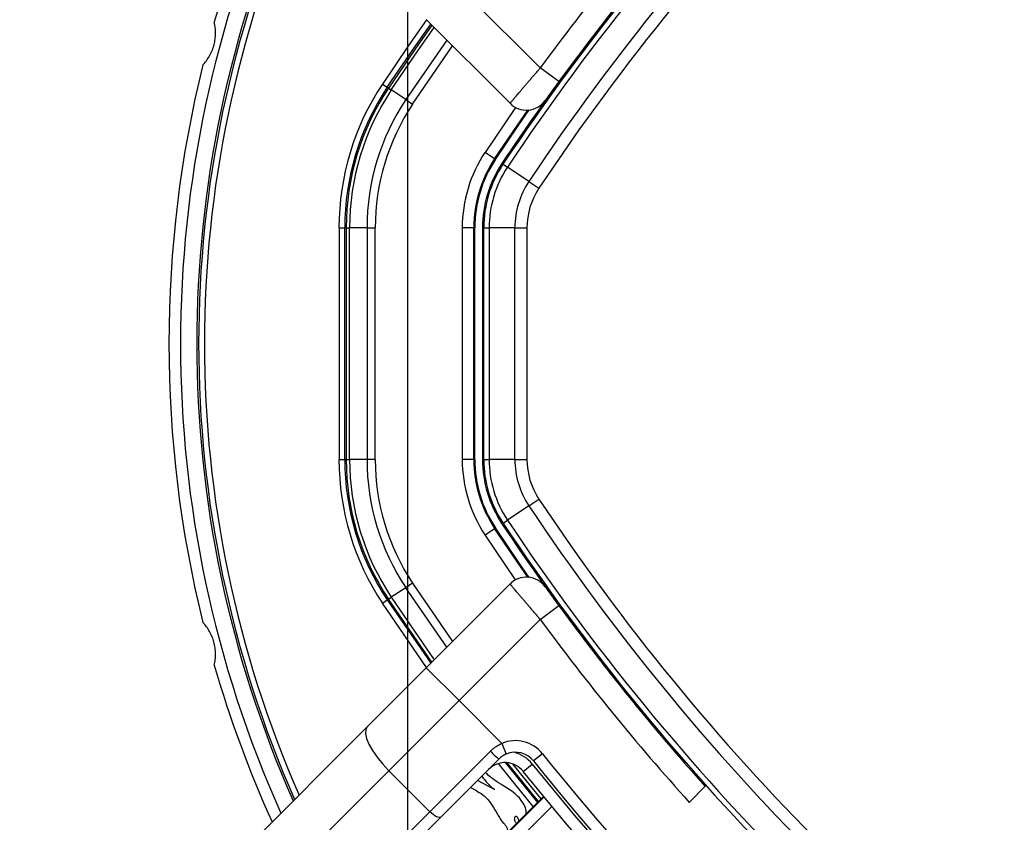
# Model space of a CAD drawing. Header units: millimetres. Extents: x 20 to 22981, y 40 to 19992.
# Tile 81 of 143: x 6554 to 6723, y 14613 to 14752. Entities that reach past the tile are written whole.
import ezdxf

# ---------------------------------------------------------------- set-up
doc = ezdxf.new("R2010")
doc.units = ezdxf.units.MM
doc.header["$LTSCALE"] = 2
doc.layers.add('COMPONENT_GEOMETRY', color=7, linetype='Continuous')
doc.styles.add('SLDTEXTSTYLE0', font='TXT', dxfattribs={"width": 0.75})
doc.dimstyles.new('SLDDIMSTYLE0', dxfattribs={"dimtxt": 100, "dimasz": 6.604, "dimexe": 0, "dimexo": 0.0625, "dimgap": 25, "dimtad": 0, "dimtih": 1, "dimtoh": 1, "dimdec": 0, "dimrnd": 1e-09, "dimzin": 12, "dimdsep": 46, "dimtxsty": 'SLDTEXTSTYLE0', "dimsah": 1, "dimcen": 0.09, "dimadec": 0, "dimazin": 3, "dimtfac": 1, "dimtdec": 0, "dimtofl": 0, "dimtmove": 0, "dimatfit": 3, "dimfxl": 1, "dimfrac": 2, "dimtolj": 1, "dimtzin": 12, "dimarcsym": 0})

# ---------------------------------------------------------------- blocks, each defined once
blk = doc.blocks.new('_D_3')
at = {"layer": 'COMPONENT_GEOMETRY', "color": 7}
for p, q in [((7626.61, 16889.95), (7596.14, 16889.95)), ((7596.14, 16889.95), (7596.14, 16731.2)), ((7993.13, 16889.95), (8023.6, 16889.95)), ((8023.6, 16889.95), (8023.6, 16731.2)), ((6620.49, 11970.81), (6620.49, 16752.27)), ((6938.09, 11970.81), (6938.09, 16752.27)), ((6620.49, 16745.92), (6938.09, 16745.92)), ((6938.09, 16745.92), (7543.59, 16745.92)), ((7596.14, 16731.2), (7626.61, 16731.2)), ((8023.6, 16731.2), (7993.13, 16731.2))]:
    blk.add_line(p, q, dxfattribs=at)
for points in [[(6620.49, 16745.92), (6627.09, 16744.91), (6627.09, 16746.94)], [(6938.09, 16745.92), (6931.49, 16746.94), (6931.49, 16744.91)]]:
    blk.add_solid(points, dxfattribs=at)
at = {"layer": 'COMPONENT_GEOMETRY', "color": 7, "char_height": 100, "attachment_point": 1, "style": 'SLDTEXTSTYLE0'}
for s, insert in [('6.25in', (7626.61, 16860.11)), ('159mm', (7574.04, 16710.49))]:
    blk.add_mtext(s, dxfattribs=dict(at, insert=insert))

msp = doc.modelspace()

# ---------------------------------------------------------------- linework, layer by layer
at = {"color": 7, "linetype": 'Continuous', "lineweight": 25}
for p, q in [((6629.34, 14757.21), (6643.35, 14743.19)), ((6638.14, 14737.09), (6623.68, 14751.55)), ((6646.57, 14740.83), (6643.35, 14743.19)), ((6648.93, 14744.01), (6646.57, 14740.83)), ((6616.13, 14740.41), (6616.96, 14739.85)), ((6617.17, 14739.71), (6616.96, 14739.85)), ((6617.17, 14739.71), (6617.66, 14739.39)), ((6620.15, 14737.73), (6617.66, 14739.39)), ((6620.15, 14737.73), (6621.33, 14736.94)), ((6635.49, 14727.53), (6633.83, 14728.63)), ((6635.64, 14727.43), (6635.49, 14727.53)), ((6636.93, 14726.57), (6636.74, 14726.69)), ((6636.93, 14726.57), (6637.69, 14726.06)), ((6641.39, 14723.6), (6637.69, 14726.06)), ((6641.39, 14723.6), (6643.13, 14722.45)), ((6608.64, 14715.62), (6609.64, 14715.62)), ((6608.64, 14715.62), (6608.64, 14675.67)), ((6609.89, 14715.62), (6609.64, 14715.62)), ((6609.64, 14675.67), (6609.64, 14715.62)), ((6609.89, 14715.62), (6609.89, 14675.67)), ((6609.89, 14715.62), (6610.47, 14715.62)), ((6613.47, 14715.62), (6610.47, 14715.62)), ((6610.47, 14675.67), (6610.47, 14715.62)), ((6613.47, 14715.62), (6614.89, 14715.62)), ((6613.47, 14715.62), (6613.47, 14675.67)), ((6614.89, 14675.67), (6614.89, 14715.62)), ((6629.89, 14715.62), (6629.89, 14675.67)), ((6631.89, 14715.62), (6629.89, 14715.62)), ((6631.89, 14675.67), (6631.89, 14715.62)), ((6632.07, 14715.62), (6631.89, 14715.62)), ((6632.07, 14675.67), (6632.07, 14715.62)), ((6633.62, 14715.62), (6633.39, 14715.62)), ((6633.39, 14715.62), (6633.39, 14675.67)), ((6633.62, 14675.67), (6633.62, 14715.62)), ((6633.62, 14715.62), (6634.53, 14715.62)), ((6634.53, 14715.62), (6634.53, 14675.67)), ((6638.98, 14715.62), (6634.53, 14715.62)), ((6638.98, 14675.67), (6638.98, 14715.62)), ((6638.98, 14715.62), (6641.06, 14715.62)), ((6641.06, 14715.62), (6641.06, 14675.67)), ((6608.64, 14675.67), (6609.64, 14675.67)), ((6609.89, 14675.67), (6609.64, 14675.67)), ((6609.89, 14675.67), (6610.47, 14675.67)), ((6613.47, 14675.67), (6610.47, 14675.67)), ((6614.89, 14675.67), (6613.47, 14675.67)), ((6631.89, 14675.67), (6629.89, 14675.67)), ((6632.07, 14675.67), (6631.89, 14675.67)), ((6633.62, 14675.67), (6633.39, 14675.67)), ((6633.62, 14675.67), (6634.53, 14675.67)), ((6638.98, 14675.67), (6634.53, 14675.67)), ((6638.98, 14675.67), (6641.06, 14675.67)), ((6641.39, 14667.68), (6643.13, 14668.84)), ((6641.39, 14667.68), (6637.69, 14665.22)), ((6636.93, 14664.71), (6637.69, 14665.22)), ((6633.83, 14662.65), (6635.49, 14663.76)), ((6635.64, 14663.85), (6635.49, 14663.76)), ((6636.93, 14664.71), (6636.74, 14664.59)), ((6620.15, 14653.55), (6617.66, 14651.89)), ((6621.33, 14654.34), (6620.15, 14653.55)), ((6623.68, 14639.73), (6638.14, 14654.19)), ((6616.13, 14650.88), (6616.96, 14651.43)), ((6617.17, 14651.57), (6616.96, 14651.43)), ((6617.17, 14651.57), (6617.66, 14651.89)), ((6643.35, 14648.09), (6646.57, 14650.46)), ((6646.57, 14650.46), (6648.93, 14647.27)), ((6643.35, 14648.09), (6629.34, 14634.08)), ((6613.52, 14629.58), (6623.68, 14639.73)), ((6623.68, 14639.73), (6629.34, 14634.08)), ((6629.34, 14634.08), (6617.24, 14621.98)), ((6636.72, 14626.69), (6629.34, 14634.08)), ((6553.55, 14569.6), (6613.52, 14629.58)), ((6636.72, 14626.69), (6637.5, 14624.85)), ((6624.31, 14614.91), (6634.75, 14625.35)), ((6643.74, 14624.92), (6642.18, 14623.67)), ((6636.23, 14624), (6626.21, 14613.98)), ((6640.4, 14621.88), (6641.96, 14623.13)), ((6617.24, 14621.98), (6557.27, 14562.01)), ((6624.31, 14614.91), (6617.24, 14621.98)), ((6635.46, 14618.75), (6632.55, 14620.32)), ((6669.07, 14616.53), (6671.83, 14619.3)), ((6643.91, 14617.56), (6636.04, 14609.69)), ((6564.34, 14554.94), (6624.31, 14614.91)), ((6626.21, 14613.98), (6566.24, 14554.01))]:
    msp.add_line(p, q, dxfattribs=at)
at = {"color": 8, "linetype": 'Continuous', "lineweight": 25}
for p, q in [((6627.22, 14748.01), (6620.15, 14737.73)), ((6621.33, 14736.94), (6628.23, 14747)), ((6639.11, 14736.38), (6633.83, 14728.63)), ((6639.11, 14654.91), (6633.83, 14662.65)), ((6627.22, 14643.27), (6620.15, 14653.55)), ((6621.33, 14654.34), (6628.23, 14644.29)), ((6616.96, 14651.43), (6624.47, 14640.52)), ((6624.65, 14640.7), (6617.17, 14651.57)), ((6617.66, 14651.89), (6625.06, 14641.12)), ((6623.75, 14639.8), (6616.13, 14650.88)), ((6643.91, 14617.55), (6636.04, 14609.69)), ((6636.14, 14609.59), (6644, 14617.44)), ((6645.35, 14615.81), (6637.65, 14608.12))]:
    msp.add_line(p, q, dxfattribs=at)
at = {"color": 8, "linetype": 'Continuous', "lineweight": 25, "flags": 128}
for points in [[(6623.75, 14751.48), (6620.64, 14747.05), (6616.13, 14740.41)], [(6624.65, 14750.58), (6621.7, 14746.38), (6617.17, 14739.71)], [(6617.66, 14739.39), (6622.23, 14746.13), (6625.06, 14750.16)], [(6642.16, 14615.81), (6638.22, 14620.65), (6636.17, 14623.23)], [(6637.32, 14623.39), (6639, 14621.27), (6642.87, 14616.52)], [(6643.04, 14616.69), (6639.19, 14621.43), (6637.65, 14623.37)], [(6638.55, 14623.18), (6639.65, 14621.79), (6643.46, 14617.11)], [(6641.96, 14623.13), (6649.25, 14614.26), (6655.29, 14607.28)]]:
    msp.add_lwpolyline(points, dxfattribs=at)
at = {"color": 7, "linetype": 'Continuous', "lineweight": 25, "flags": 128}
for points in [[(6616.96, 14739.85), (6621.46, 14746.48), (6624.47, 14750.76)], [(6635.49, 14727.53), (6639.41, 14733.31), (6641.23, 14735.93)], [(6635.64, 14727.43), (6639.56, 14733.22), (6641.46, 14735.95)], [(6641.23, 14655.36), (6639.41, 14657.98), (6635.49, 14663.76)], [(6641.46, 14655.33), (6639.56, 14658.06), (6635.64, 14663.85)], [(6613.52, 14629.58), (6613.25, 14629.09), (6613.21, 14628.4), (6613.4, 14627.55), (6613.81, 14626.55), (6614.43, 14625.45), (6615.23, 14624.3), (6616.18, 14623.12), (6617.24, 14621.98)], [(6653.88, 14605.87), (6647.73, 14612.97), (6640.4, 14621.88)], [(6626.21, 14613.98), (6626.09, 14613.91), (6625.92, 14613.9), (6625.71, 14613.95), (6625.46, 14614.05), (6625.18, 14614.21), (6624.89, 14614.41), (6624.6, 14614.65), (6624.31, 14614.91)]]:
    msp.add_lwpolyline(points, dxfattribs=at)
at = {"color": 7, "linetype": 'Continuous', "lineweight": 25}
for centre, radius, start, end in [((6779.29, 14695.64), 198, 335.8585, 114.1415), ((6779.29, 14695.64), 195.2, 336.1724, 113.8276), ((6969.78, 14505.15), 399.78, 123.6328, 146.3672), ((6969.78, 14505.15), 398.86, 123.6328, 146.3672), ((6969.78, 14505.15), 394.42, 123.6328, 146.3672), ((6969.78, 14505.15), 392.33, 123.6328, 146.3672), ((6779.29, 14695.64), 200, 155.6403, 163.9094), ((6779.29, 14695.64), 198, 155.8585, 204.1415), ((6779.29, 14695.64), 195.2, 156.1724, 203.8276), ((6968.96, 14504.04), 404, 137.9276, 143.7036), ((6969.78, 14505.15), 400, 138.1529, 146.3672), ((6969.78, 14505.15), 400, 139.1474, 146.3672), ((6779.29, 14695.64), 200, 166.0906, 193.9094), ((6653.39, 14715.62), 44.76, 146.3672, 180), ((6653.39, 14715.62), 43.76, 146.3672, 180), ((6653.39, 14715.62), 43.51, 146.3672, 180), ((6653.39, 14715.62), 42.92, 146.3672, 180), ((6653.39, 14715.62), 39.92, 146.3672, 180), ((6653.39, 14715.62), 38.51, 146.3672, 180), ((6640.97, 14739.92), 4, 225, 324.2779), ((6653.39, 14715.62), 23.5, 146.3672, 180), ((6653.39, 14715.62), 21.5, 146.3672, 180), ((6653.39, 14715.62), 21.33, 146.3672, 180), ((6653.39, 14715.62), 20, 146.3672, 180), ((6653.39, 14715.62), 19.78, 146.3672, 180), ((6653.39, 14715.62), 18.86, 146.3672, 180), ((6653.39, 14715.62), 14.42, 146.3672, 180), ((6653.39, 14715.62), 12.33, 146.3672, 180), ((6653.39, 14675.67), 44.76, 180, 213.6328), ((6653.39, 14675.67), 43.76, 180, 213.6328), ((6653.39, 14675.67), 43.51, 180, 213.6328), ((6653.39, 14675.67), 42.92, 180, 213.6328), ((6653.39, 14675.67), 39.92, 180, 213.6328), ((6653.39, 14675.67), 38.51, 180, 213.6328), ((6653.39, 14675.67), 23.5, 180, 213.6328), ((6653.39, 14675.67), 21.5, 180, 213.6328), ((6653.39, 14675.67), 21.33, 180, 213.6328), ((6653.39, 14675.67), 20, 180, 213.6328), ((6653.39, 14675.67), 19.78, 180, 213.6328), ((6653.39, 14675.67), 18.86, 180, 213.6328), ((6653.39, 14675.67), 14.42, 180, 213.6328), ((6653.39, 14675.67), 12.33, 180, 213.6328), ((6969.78, 14886.14), 392.33, 213.6328, 236.3672), ((6969.78, 14886.14), 394.42, 213.6328, 236.3672), ((6969.78, 14886.14), 398.86, 213.6328, 236.3672), ((6969.78, 14886.14), 400, 213.6328, 221.8471), ((6969.78, 14886.14), 400, 213.6328, 220.8526), ((6969.78, 14886.14), 399.78, 213.6328, 236.3672), ((6640.97, 14651.36), 4, 35.7221, 135), ((6968.96, 14887.24), 404, 216.2964, 222.0724), ((6779.29, 14695.64), 200, 196.0906, 204.3597), ((6639.06, 14621.17), 6, 38.6435, 112.9583), ((6642.69, 14632.58), 10.74, 222.3377, 233.0339), ((6639.06, 14621.17), 4, 38.6435, 112.9583), ((6967.1, 14883.45), 414, 218.6435, 231.3565), ((6637.27, 14619.39), 4, 38.6435, 135), ((6967.1, 14883.45), 416, 218.6435, 231.3565)]:
    msp.add_arc(centre, radius, start, end, dxfattribs=at)
at = {"color": 8, "linetype": 'Continuous', "lineweight": 25}
for centre, radius, start, end in [((6779.29, 14695.64), 195.2, 336.1724, 113.8276), ((6779.29, 14695.64), 194.87, 336.2097, 113.7903), ((6779.29, 14695.64), 193.87, 336.3244, 113.6756), ((6779.29, 14695.64), 194.87, 156.2097, 203.7903), ((6779.29, 14695.64), 193.87, 156.3244, 203.6756), ((6637.27, 14619.39), 6, 38.6435, 74.4516)]:
    msp.add_arc(centre, radius, start, end, dxfattribs=at)
at = {"color": 7, "linetype": 'Continuous', "lineweight": 25}
for points, knots in [([(6585.15, 14743.72), (6585.36, 14743.95), (6585.78, 14744.43), (6586.33, 14745.27), (6586.78, 14746.21), (6587.1, 14747.18), (6587.29, 14748.17), (6587.36, 14749.14), (6587.32, 14750.13), (6587.19, 14750.76), (6587.12, 14751.07)], [0, 0, 0, 0, 0.125658, 0.254213, 0.380096, 0.510315, 0.625689, 0.744467, 0.870637, 1, 1, 1, 1]), ([(6638.14, 14737.09), (6638.15, 14737.1), (6638.17, 14737.13), (6638.29, 14737.27), (6638.42, 14737.42), (6638.58, 14737.61), (6638.77, 14737.83), (6638.99, 14738.09), (6639.33, 14738.49), (6639.73, 14738.96), (6640.17, 14739.48), (6640.53, 14739.9), (6640.9, 14740.34), (6641.3, 14740.8), (6641.71, 14741.28), (6642.09, 14741.73), (6642.54, 14742.25), (6642.94, 14742.72), (6643.25, 14743.07), (6643.35, 14743.19)], [0, 0, 0, 0, 0.104593, 0.158238, 0.212273, 0.264511, 0.317107, 0.370256, 0.424162, 0.52923, 0.582543, 0.636615, 0.689328, 0.742403, 0.796624, 0.85124, 0.888218, 0.962581, 1, 1, 1, 1]), ([(6646.57, 14740.83), (6646.39, 14740.58), (6645.94, 14739.96), (6645.27, 14739.05), (6644.69, 14738.24), (6644.29, 14737.69), (6644.24, 14737.62), (6644.21, 14737.58)], [0, 0, 0, 0, 0.148936, 0.363368, 0.575824, 0.787673, 1, 1, 1, 1]), ([(6643.35, 14648.09), (6643.2, 14648.26), (6642.91, 14648.6), (6642.47, 14649.11), (6642.03, 14649.62), (6641.61, 14650.12), (6641.2, 14650.6), (6640.8, 14651.07), (6640.42, 14651.51), (6640.06, 14651.93), (6639.73, 14652.32), (6639.42, 14652.68), (6639.14, 14653.01), (6638.81, 14653.4), (6638.55, 14653.71), (6638.36, 14653.94), (6638.24, 14654.08), (6638.15, 14654.17), (6638.14, 14654.19), (6638.14, 14654.19)], [0, 0, 0, 0, 0.053326, 0.107028, 0.161914, 0.21721, 0.270624, 0.324415, 0.379401, 0.4348, 0.488108, 0.541793, 0.596673, 0.651967, 0.75832, 0.812311, 0.867099, 0.933183, 1, 1, 1, 1]), ([(6644.21, 14653.7), (6644.22, 14653.69), (6644.25, 14653.65), (6644.52, 14653.27), (6645.05, 14652.54), (6645.76, 14651.56), (6646.3, 14650.82), (6646.57, 14650.46)], [0, 0, 0, 0, 0.133305, 0.348506, 0.565602, 0.783043, 1, 1, 1, 1]), ([(6587.12, 14640.21), (6587.19, 14640.52), (6587.31, 14641.14), (6587.36, 14642.14), (6587.29, 14643.18), (6587.08, 14644.19), (6586.75, 14645.13), (6586.32, 14646.01), (6585.79, 14646.84), (6585.37, 14647.32), (6585.15, 14647.56)], [0, 0, 0, 0, 0.125658, 0.254213, 0.380096, 0.510315, 0.625689, 0.744467, 0.870637, 1, 1, 1, 1]), ([(6634.75, 14625.35), (6634.82, 14625.41), (6635.03, 14625.62), (6635.41, 14625.94), (6635.9, 14626.28), (6636.35, 14626.52), (6636.62, 14626.65), (6636.72, 14626.69)], [0, 0, 0, 0, 0.122193, 0.36779, 0.617695, 0.872055, 1, 1, 1, 1]), ([(6637.5, 14624.85), (6637.27, 14624.74), (6636.8, 14624.52), (6636.42, 14624.17), (6636.23, 14624)], [0, 0, 0, 0, 0.490392, 1, 1, 1, 1]), ([(6633.28, 14621.05), (6633.6, 14620.61), (6634.14, 14619.89), (6634.92, 14619.16), (6635.33, 14618.85), (6635.46, 14618.75)], [0, 0, 0, 0, 0.513191, 0.84484, 1, 1, 1, 1]), ([(6640.94, 14614.59), (6640.94, 14614.75), (6640.93, 14615.28), (6640.44, 14616.55), (6639.07, 14618.12), (6636.67, 14619.58), (6634.85, 14620.72), (6634, 14621.63), (6633.93, 14621.7)], [0, 0, 0, 0, 0.048091, 0.153131, 0.386317, 0.638559, 0.96966, 1, 1, 1, 1]), ([(6631.25, 14619.12), (6632.12, 14618.67), (6634.02, 14617.71), (6635.36, 14615.61), (6636.17, 14614.08), (6636.64, 14613.38), (6637.22, 14612.76), (6637.69, 14612.12), (6637.73, 14611.6), (6637.75, 14611.4)], [0, 0, 0, 0, 0.279168, 0.608079, 0.694114, 0.780154, 0.851325, 0.94338, 1, 1, 1, 1]), ([(6639.1, 14614.07), (6639.07, 14614.06), (6639.02, 14614.04), (6638.94, 14613.96), (6638.88, 14613.8), (6638.88, 14613.6), (6638.92, 14613.38), (6639, 14613.18), (6639.11, 14613.01), (6639.22, 14612.94), (6639.26, 14612.91)], [0, 0, 0, 0, 0.061263, 0.120773, 0.249939, 0.400745, 0.565396, 0.730159, 0.88126, 1, 1, 1, 1]), ([(6639.64, 14613.29), (6639.65, 14613.32), (6639.65, 14613.41), (6639.61, 14613.58), (6639.53, 14613.79), (6639.42, 14613.96), (6639.29, 14614.06), (6639.18, 14614.09), (6639.12, 14614.08), (6639.1, 14614.07)], [0, 0, 0, 0, 0.0601482, 0.2722101, 0.4844241, 0.6789059, 0.8452512, 0.9216153, 1, 1, 1, 1])]:
    msp.add_open_spline(points, degree=3, knots=knots, dxfattribs=at)

# ---------------------------------------------------------------- dimensions: what is measured, and where the dimension line sits
at = {"layer": 'COMPONENT_GEOMETRY', "color": 7}
dim = msp.add_linear_dim(base=(6938.09, 16745.92), p1=(6620.49, 11968.27), p2=(6938.09, 11968.27), dimstyle='SLDDIMSTYLE0', dxfattribs=at)
dim.commit()
dim.dimension.update_dxf_attribs({"geometry": '_D_3', "text_midpoint": (7809.87, 16745.92), "dimtype": 160})

doc.saveas('drawing.dxf')
